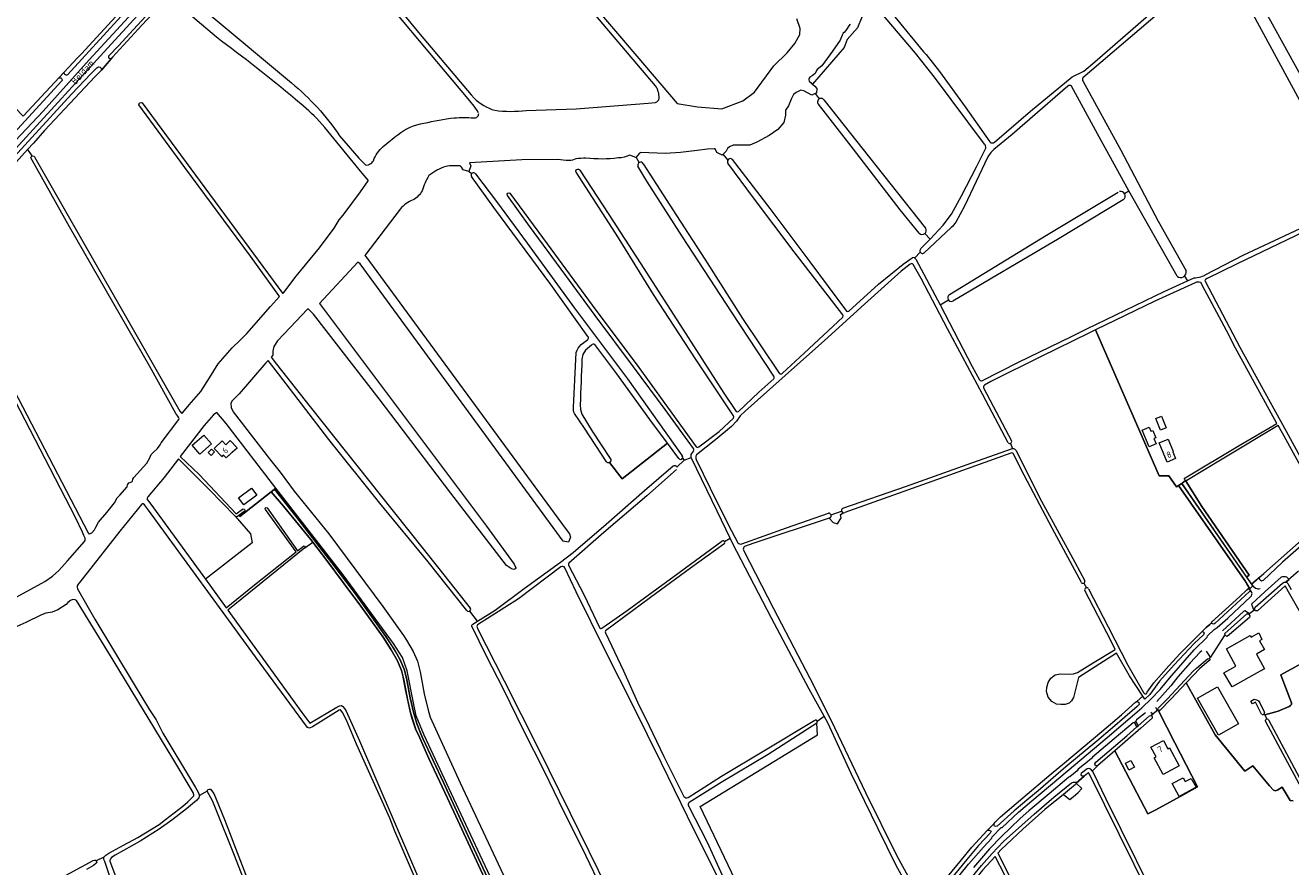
# Model space of a CAD drawing. Header units: metres. Extents: x 209813 to 223847, y 571801 to 587119.
# Tile 81 of 256: x 213903 to 214723, y 575029 to 575575. Entities that reach past the tile are written whole.
import ezdxf
from ezdxf.enums import TextEntityAlignment as Align

# ---------------------------------------------------------------- set-up
doc = ezdxf.new("R2010")
doc.units = ezdxf.units.M
for name, color, linetype, lineweight in [('B-RO-GR-BEPLANTING_CULTUUR_BOSPLANTSOEN-GV', 8, 'Continuous', 0), ('B-RO-GR-GRAS-GV', 8, 'Continuous', 0), ('B-RO-OG-BEBOUWING-GV', 8, 'Continuous', 0), ('B-RO-OG-BEBOUWING-T18', 8, 'Continuous', 0), ('B-RO-OG-TERREIN_CULTUURSCHEIDING-GV', 8, 'Continuous', 0), ('B-RO-OG-TERREIN_ERF-GV', 8, 'Continuous', 0), ('B-RO-OG-TOPOGRAFIE-T18', 8, 'Continuous', 0), ('B-RO-OG-WEG-GV', 8, 'Continuous', 0), ('B-RO-VH-VERHARDING_HALFVERHARDING-GV', 8, 'Continuous', 0), ('B-RO-VH-VERHARDING_TEGEL-GV', 8, 'Continuous', 0)]:
    doc.layers.add(name, color=color, linetype=linetype, lineweight=lineweight)
doc.styles.add('NLCS-ISO-M200-T18', font='txt', dxfattribs={"height": 0.36})

msp = doc.modelspace()

# ---------------------------------------------------------------- linework, layer by layer
at = {"layer": 'B-RO-GR-BEPLANTING_CULTUUR_BOSPLANTSOEN-GV', "flags": 128}
for points in [[(214269.919, 575367.586), (214266.049, 575364.237), (214264.284, 575361.482), (214263.655, 575358.514)], [(214281.64, 575291.349), (214289.873, 575280.769), (214319.17, 575303.835), (214307.722, 575319.296), (214286.295, 575348.88), (214271.954, 575367.927)], [(214262.508, 575328.862), (214262.764, 575325.687), (214263.531, 575322.755), (214270.292, 575311.781), (214282.057, 575293.988)]]:
    msp.add_lwpolyline(points, dxfattribs=at)
at = {"layer": 'B-RO-GR-BEPLANTING_CULTUUR_BOSPLANTSOEN-GV'}
for points in [[(214271.954, 575367.927, 0.3477844), (214269.919, 575367.586)], [(214263.655, 575358.514, -0.0028623), (214262.508, 575328.862)], [(214282.057, 575293.988, -0.5029189), (214281.64, 575291.349)]]:
    msp.add_lwpolyline(points, format="xyb", dxfattribs=at)
at = {"layer": 'B-RO-GR-GRAS-GV', "flags": 128}
for points in [[(214311.423, 575535.905), (214243.468, 575616.174), (214217.981, 575645.998), (214216.062, 575647.475), (214214.382, 575647.793), (214212.305, 575647.551), (214207.493, 575645.035), (214185.769, 575632.78), (214171.673, 575624.287), (214147.846, 575606.927), (214144.93, 575604.5)], [(214196.522, 575518.282), (214195.8, 575519.752), (214193.89, 575522.712), (214191.077, 575526.151), (214131.303, 575597.422), (214129.128, 575600.144), (214127.053, 575602.381), (214125.707, 575603.401), (214123.375, 575604.708), (214119.475, 575606.334), (214041.061, 575638.093), (214037.2, 575639.12), (214036.42, 575639.09), (214035.68, 575638.65), (214033.18, 575635.94), (214014.9, 575616.18), (214002.76, 575602.48), (213999.221, 575598.601), (214021.881, 575582.29), (214075.235, 575537.789)], [(214224.324, 575642.967), (214288.006, 575568.315), (214325.522, 575524.383), (214338.643, 575522.17), (214354.518, 575520.9), (214367.958, 575525.98), (214375.579, 575531.695), (214388.067, 575548.734), (214396.745, 575557.307), (214401.803, 575563.375), (214404.98, 575569.048), (214405.272, 575573.104), (214403.132, 575579.257)], [(213768.676, 575621.675), (213730.253, 575547.723), (213729.844, 575546.481), (213729.683, 575545.838), (213733.898, 575532.726), (213733.995, 575532.548), (213734.557, 575532.369), (213746.726, 575536.611), (213748.524, 575536.656), (213750.704, 575535.919), (213751.732, 575535.48), (213798.892, 575507.13), (213841.901, 575553.165), (213871.534, 575524.696), (213874.392, 575524.273), (213876.932, 575522.685), (213885.12, 575532.703), (213901.21, 575516.196), (213936.463, 575553.905), (213938.998, 575556.589), (213971.027, 575591.711)], [(214682.031, 575622.843), (214686.769, 575618.512), (214690.309, 575613.611), (214710.349, 575577.942), (214725.307, 575551.003), (214741.592, 575521.307), (214757.766, 575491.929), (214770.495, 575468.241), (214786.707, 575438.824)], [(214531.336, 575499.354), (214554.6, 575519.355), (214581.612, 575541.562), (214589.241, 575545.405), (214596.411, 575551.323), (214634.542, 575584.574), (214657.317, 575605.082), (214666.801, 575612.737)], [(214667.427, 575412.774), (214668.022, 575413.136), (214692.718, 575425.889), (214733.337, 575445.064), (214756.716, 575456.214), (214758.038, 575456.592), (214765.157, 575459.96), (214730.877, 575523.578), (214696.371, 575587.402), (214682.167, 575610.371), (214673.065, 575613.737)], [(214144.93, 575604.5), (214136.376, 575596.479), (214158.834, 575569.069), (214191.898, 575530.011), (214193.722, 575527.741)], [(214669.096, 575609.841), (214644.235, 575588.305), (214588.656, 575540.998)], [(214026.722, 575567.293), (213995.844, 575593.487), (213992.319, 575590.172), (213978.239, 575575.196), (213959.285, 575554.345), (213952.048, 575546.072), (213947.891, 575541.954), (213915.156, 575506.76), (213907.94, 575498.714), (213904.028, 575494.416), (213906.745, 575490.384), (213908.383, 575490.241), (213908.868, 575489.346), (214002.762, 575324.606), (214004.25, 575323.113), (214004.717, 575323.756)], [(214524.884, 575498.048), (214492.345, 575541.371), (214480.143, 575557.04), (214456.82, 575584.511), (214453.576, 575588.598), (214452.691, 575589.507), (214452.245, 575589.284), (214445.312, 575580.432), (214442.433, 575573.499), (214435.714, 575565.82), (214433.794, 575560.701), (214413.219, 575536.888), (214414.853, 575535.631), (214416.104, 575533.994), (214415.868, 575531.152), (214415.013, 575530.753), (214417.658, 575527.418)], [(214457.742, 575591.49), (214485.32, 575557.964), (214487.016, 575556.081), (214495.621, 575545.194), (214512.252, 575522.102), (214528.344, 575499.413)], [(214437.712, 575575.78), (214436.832, 575574.861), (214435.232, 575572.278), (214433.968, 575570.542), (214433.24, 575569.914), (214432.852, 575569.517), (214432.578, 575568.598), (214431.174, 575565.397), (214426.217, 575558.333), (214419.208, 575548.724), (214416.367, 575546.334), (214415.926, 575545.735), (214414.97, 575543.895), (214412.983, 575542.343), (214411.484, 575541.338), (214410.986, 575540.731), (214410.94, 575540.425), (214410.94, 575539.716), (214411.164, 575538.815), (214412.342, 575537.761), (214412.92, 575537.118), (214413.219, 575536.888)], [(214588.755, 575538.715), (214613.327, 575494.055), (214637.586, 575447.904), (214655.63, 575415.699)], [(214415.013, 575530.753), (214412.925, 575529.778), (214407.533, 575532.652), (214405.624, 575533.101), (214402.633, 575531.531), (214400.912, 575530.088), (214399.409, 575527.237), (214397.787, 575522.886), (214395.705, 575520.036), (214395.735, 575516.722), (214394.581, 575511.95), (214390.735, 575507.585), (214385.08, 575503.591), (214377.181, 575499.26), (214372.627, 575497.338), (214364.764, 575497.391), (214361.795, 575497.391), (214359.401, 575496.307), (214358.14, 575495.045), (214357.162, 575493.395), (214355.346, 575491.464)], [(214578.791, 575535.702), (214542.76, 575504.192), (214530.957, 575494.516), (214528.994, 575492.559), (214527.017, 575489.818), (214511.929, 575457.829), (214506.167, 575447.394)], [(214615.629, 575466.007), (214618.381, 575467.663), (214600.755, 575499.858), (214581.282, 575535.583)], [(214004.717, 575323.756), (214008.954, 575328.751), (214016.417, 575337.463), (214022.085, 575346.327), (214027.83, 575355.423), (214036.791, 575365.884), (214042.002, 575370.837), (214046.248, 575375.149), (214061.76, 575392.696), (214067.479, 575399.142), (214067.093, 575399.72), (214048.712, 575425.204), (214006.027, 575482.913), (213976.308, 575523.568), (213976.737, 575524.767), (213977.672, 575525.055), (213978.381, 575524.731), (214069.379, 575401.202), (214069.839, 575401.309), (214070.299, 575401.643), (214078.34, 575412.367), (214093.403, 575430.642), (214102.922, 575443.38), (214106.207, 575448.748), (214108.838, 575451.981), (214120.081, 575467.053), (214124.999, 575474.188), (214124.999, 575474.668), (214121.172, 575479.138), (214096.867, 575508.742), (214091.791, 575514.712)], [(214227.617, 575519.793), (214259.996, 575520.899), (214306.659, 575524.538), (214311.305, 575525.037)], [(214482.51, 575440.158), (214470.048, 575455.294), (214439.817, 575494.791), (214417.08, 575523.881)], [(214420.628, 575526.805), (214450.186, 575489.316), (214486.563, 575443.357)], [(214106.508, 575503.437), (214118.878, 575488.972), (214122.597, 575485.117)], [(213904.028, 575494.416), (213891.003, 575480.108)], [(213892.342, 575343.837), (213943.451, 575245.65), (213944.011, 575244.946), (213944.27, 575244.983), (213944.941, 575245.232), (213945.764, 575245.789), (213947.53, 575247.674), (213948.296, 575249.391), (213950.17, 575252.681), (213955.489, 575258.856), (213960.545, 575265.202), (213962.111, 575268.335), (213963.906, 575270.07), (213968.655, 575275.671), (213968.856, 575276.786), (213969.855, 575278.191), (213971.132, 575278.602), (213971.742, 575278.907), (213972.06, 575279.285), (213972.366, 575280.579), (213972.923, 575281.717), (213981.398, 575290.97), (213983.502, 575294.503), (213984.354, 575296.459), (213985.597, 575297.91), (213988.284, 575300.442), (213990.055, 575302.8), (213990.836, 575304.176), (214002.241, 575319.341), (214002.396, 575319.838), (214002.227, 575320.367), (214001.623, 575321.363), (214000.236, 575323.22), (213983.407, 575353.661), (213931.386, 575444.352), (213907.019, 575487.476), (213906.141, 575489.003), (213906.745, 575490.384)], [(214300.853, 575486.039), (214298.835, 575489.482), (214298.714, 575489.331), (214294.735, 575490.923)], [(214358.285, 575487.719), (214355.346, 575491.464), (214354.66, 575490.735), (214351.253, 575492.552), (214350.435, 575494.461), (214350.147, 575494.893), (214349.544, 575495.01), (214345.222, 575494.793), (214338.427, 575493.822), (214327.645, 575492.611), (214317.745, 575491.943), (214301.855, 575492.605), (214301.002, 575492.192), (214298.835, 575489.482)], [(214489.487, 575436.41), (214498.076, 575445.414), (214503.488, 575452.506), (214509.99, 575464.423), (214519.619, 575483.192), (214525.617, 575495.397)], [(214192.119, 575478.622), (214190.406, 575480.14), (214186.747, 575481.284), (214185.497, 575482.99), (214184.677, 575483.83)], [(214247.925, 575488.072), (214224.71, 575487.864), (214190.841, 575485.918), (214191.724, 575483.831), (214190.406, 575480.14)], [(214262.386, 575481.156), (214281.216, 575452.316), (214301.373, 575420.947), (214327.301, 575380.973), (214355.791, 575336.335), (214363.809, 575324.544)], [(214388.114, 575347.488), (214360.744, 575389.11), (214328.847, 575437.743), (214305.839, 575473.929), (214300.04, 575483.713)], [(214303.507, 575485.265), (214325.113, 575451.674)], [(214432.876, 575387.3), (214401.365, 575428.134), (214374.997, 575463.159), (214358.398, 575485.622)], [(214361.241, 575487.923), (214385.516, 575456.278), (214411.597, 575421.603), (214435.325, 575389.624)], [(214267.617, 575373.147), (214243.482, 575406.905), (214206.534, 575456.764), (214192.025, 575476.956)], [(214194.66, 575478.743), (214208.198, 575460.663), (214228.091, 575433.709), (214258.974, 575391.513), (214293.334, 575345.699), (214328.756, 575295.617)], [(214361.921, 575321.677), (214337.275, 575358.639), (214310.054, 575400.356), (214287.302, 575437.077), (214259.951, 575479.681)], [(214336.044, 575300.39), (214317.736, 575325.783), (214297.213, 575353.428), (214272.332, 575386.705), (214253.249, 575412.702), (214229.769, 575444.774), (214215.331, 575464.741)], [(214216.977, 575466.083), (214241.033, 575433.313), (214270.4, 575393.42), (214300.689, 575352.968), (214337.882, 575301.484)], [(214502.066, 575400.304), (214564.95, 575438.933), (214611.609, 575466.903)], [(214649.721, 575412.322), (214618.381, 575467.663)], [(214614.838, 575461.907), (214573.168, 575436.833), (214504.2, 575395.995)], [(214145.879, 575455.796), (214122.796, 575425.747), (214123.559, 575424.983), (214252.743, 575248.831), (214255.57, 575245.073), (214256.303, 575242.964), (214254.904, 575239.699), (214251.416, 575240.397), (214119.919, 575420.232), (214118.406, 575421.486), (214093.419, 575394.556), (214201.852, 575250.121), (214219.807, 575225.366), (214220.725, 575223.066), (214220.362, 575222.299), (214219.434, 575221.976), (214217.962, 575222.42), (214214.695, 575224.539), (214178.608, 575271.423), (214143.728, 575317.324), (214132.137, 575332.778), (214089.651, 575387.624), (214086.203, 575391.176), (214085.664, 575390.808), (214074.354, 575378.941), (214066.211, 575370.247), (214063.909, 575366.683), (214063.304, 575364.664), (214063.12, 575363.653), (214063.12, 575361.1), (214062.168, 575359.725), (214065.562, 575355.089), (214087.297, 575327.561), (214141.141, 575259.805), (214170.848, 575222.565), (214191.291, 575196.827)], [(214325.113, 575451.674), (214343.343, 575423.322), (214367.926, 575384.798), (214391.635, 575349.334)], [(214759.022, 575454.139), (214688.252, 575420.033), (214669.345, 575410.736), (214668.155, 575410.045), (214667.906, 575409.77), (214667.825, 575409.485), (214667.918, 575409.097), (214670.289, 575404.494), (214690.524, 575366.207), (214720.436, 575311.766), (214747.461, 575262.203)], [(214503.105, 575443.82), (214485.756, 575427.481)], [(214486.106, 575439.966), (214489.487, 575436.41)], [(214483.527, 575430.161), (214489.487, 575436.41)], [(214436.826, 575389.595), (214456.038, 575407.091), (214472.1, 575420.181), (214477.923, 575424.29)], [(214483.184, 575427.817), (214479.553, 575424.127)], [(214480.334, 575423.275), (214496.013, 575393.775), (214501.407, 575396.939)], [(214476.707, 575420.104), (214470.777, 575415.556), (214446.945, 575394.222), (214421.057, 575370.621), (214395.576, 575347.798), (214369.551, 575324.74), (214366.399, 575321.708), (214363.975, 575318.221), (214360.666, 575314.652), (214350.588, 575306.355), (214338.069, 575296.24)], [(214540.237, 575304.19), (214523.521, 575335.738), (214500.83, 575378.103), (214483.791, 575410.737), (214478.618, 575419.92)], [(214523.453, 575344.563), (214546.855, 575356.43), (214581.249, 575373.091), (214591.199, 575378.174), (214641.442, 575402.423), (214656.466, 575409.205)], [(214654.483, 575412.306), (214656.466, 575409.205), (214660.768, 575411.147)], [(214496.013, 575393.775), (214516.757, 575353.677), (214521.497, 575344.944)], [(214393.844, 575349.341), (214407.793, 575362.275), (214432.844, 575385.745)], [(214630.185, 575141.351), (214630.361, 575142.262), (214634.65, 575148.345), (214644.398, 575159.302), (214651.856, 575167.337), (214661.663, 575177.343), (214665.556, 575181.263), (214666.025, 575181.589), (214668.588, 575184.193), (214671.03, 575186.178), (214671.942, 575187.071), (214672.382, 575187.889), (214681.161, 575196.053), (214690.383, 575204.392), (214695.003, 575208.766), (214696.61, 575209.885), (214693.653, 575214.76), (214650.678, 575276.39), (214649.424, 575275.65), (214644.505, 575282.776), (214638.021, 575282.704), (214596.919, 575377.541), (214592.408, 575375.374), (214561.601, 575360.182), (214528.835, 575343.931), (214524.862, 575341.554)], [(214263.266, 575367.842), (214267.515, 575371.12)], [(213897.227, 575204.174), (213915.217, 575214.159), (213920.293, 575217.577), (213924.37, 575221.337), (213930.063, 575227.647), (213941.088, 575240.057), (213941.421, 575240.646), (213941.483, 575241.259), (213941.38, 575242.301), (213940.509, 575244.009), (213939.726, 575246.093), (213935.203, 575255.685), (213879.436, 575363.176)], [(214188.986, 575195.27), (214163.908, 575226.861), (214132.518, 575265.064), (214099.407, 575306.399), (214066.835, 575348.804), (214060.233, 575357.571), (214058.603, 575356.13), (214041.375, 575335.932), (214036.642, 575331.096), (214036.011, 575329.685), (214036.187, 575326.969), (214037.559, 575324.254), (214061.065, 575293.73), (214067.996, 575285.188), (214077.046, 575272.746), (214099.436, 575245.162), (214134.595, 575197.974), (214147.994, 575179.072), (214149.99, 575176.114), (214154.186, 575168.667), (214157.089, 575162.35), (214158.806, 575155.597), (214161.317, 575141.177), (214163.863, 575130.578), (214165.25, 575126.144), (214184.784, 575083.57), (214216.104, 575016.569)], [(214258.228, 575327.233), (214259.996, 575362.707)], [(214365.33, 575324.514), (214378.437, 575337.073), (214388.077, 575345.574)], [(214524.476, 575339.401), (214542.42, 575305.375)], [(214279.542, 575291.818), (214265.32, 575313.653), (214258.91, 575323.162)], [(214339.6, 575301.499), (214352.705, 575311.456), (214362.007, 575320.21)], [(214718.073, 575310.371), (214715.355, 575315.302), (214678.921, 575293.493), (214656.107, 575279.764)], [(214747.046, 575260.558), (214746.083, 575260.172), (214745.274, 575260.779), (214718.073, 575310.371)], [(214326.443, 575294.013), (214319.17, 575303.835), (214289.873, 575280.769), (214281.64, 575291.349)], [(214432.99, 575261.688), (214474.202, 575276.068), (214516.566, 575291.101), (214543.053, 575300.422)], [(214541.636, 575303.748), (214543.053, 575300.422)], [(214038.764, 575256.509), (214021.914, 575273.933), (214001.886, 575293.674), (213992.604, 575281.726), (213982.19, 575269.103), (213981.354, 575267.848), (213985.841, 575261.997), (214019.424, 575215.605)], [(214330.085, 575292.922), (214325.355, 575288.254)], [(214328.975, 575294.178), (214330.085, 575292.922), (214334.569, 575294.608)], [(214356.099, 575240.067), (214359.771, 575242.347), (214351.506, 575259.883), (214334.569, 575294.608)], [(214334.903, 575297.222), (214336.261, 575298.913)], [(214337.766, 575293.3), (214346.878, 575274.616), (214358.786, 575250.771), (214364.846, 575239.264)], [(214541.873, 575297.433), (214490.656, 575279.037), (214434.142, 575258.835)], [(214587.662, 575213.381), (214568.713, 575248.752), (214548.64, 575286.894), (214543.73, 575296.955)], [(214545.149, 575299.284), (214561.839, 575266.362), (214583.405, 575226.718), (214589.845, 575214.565)], [(214196.037, 575188.406), (214207.442, 575195.612), (214226.187, 575209.493), (214249.755, 575226.586), (214257.942, 575232.901), (214279.307, 575251.265), (214304.235, 575273.203), (214322.773, 575289.208)], [(214324.983, 575286.79), (214305.728, 575269.784), (214277.787, 575245.86), (214255.193, 575226.108)], [(214655.123, 575279.689), (214665.873, 575262.798), (214696.6, 575218.193), (214694.868, 575216.996), (214698.008, 575212.452), (214706.11, 575219.403), (214711.745, 575224.287), (214728.542, 575239.205), (214747.859, 575256.131), (214748.957, 575257.064), (214748.124, 575258.588)], [(214083.957, 575236.084), (214089.189, 575239.584), (214087.59, 575241.69), (214070.15, 575263.08), (214062.117, 575272.272), (214041.834, 575256.265), (214041.134, 575256.948), (214040.325, 575256.357)], [(214163.737, 575002.278), (214145.695, 575044.038), (214142.261, 575052.033), (214139.022, 575060.508), (214117.462, 575108.6), (214111.048, 575124.174), (214108.407, 575129.035), (214107.391, 575130.577), (214106.972, 575130.863), (214106.794, 575130.875), (214106.165, 575130.574), (214088.833, 575119.786), (214087.069, 575118.903), (214085.606, 575119.361), (214052.016, 575165.199), (213982.628, 575260.431), (213979.904, 575263.786), (213978.976, 575264.545), (213978.494, 575264.526), (213977.951, 575264.156), (213964.038, 575246.71), (213938.021, 575213.813), (213936.879, 575212.428), (213936.316, 575211.421), (213936.316, 575210.511), (213936.501, 575209.436), (213947.796, 575189.782), (213973.175, 575147.251), (213983.23, 575130.875), (213987.517, 575124.334), (213991.873, 575115.619), (214013.077, 575080.494), (214014.66, 575077.454), (214015.572, 575075.207)], [(214038.764, 575256.509), (214048.599, 575245.06), (214049.828, 575239.26), (214019.424, 575215.605), (214032.852, 575197.055), (214051.396, 575211.994), (214078.258, 575233.362), (214058.366, 575260.913)], [(214059.404, 575261.847), (214079.224, 575234.093), (214083.057, 575237.156)], [(214425.308, 575257.358), (214432.087, 575259.865)], [(214367.386, 575238.625), (214396.354, 575248.911), (214423.718, 575258.454)], [(214424.069, 575255.344), (214375.149, 575238.965), (214369.218, 575236.92)], [(214424.069, 575255.344), (214426.585, 575252.412), (214429.412, 575251.512), (214431.853, 575255.367), (214431.339, 575257.68), (214433.124, 575258.793)], [(214083.957, 575236.084), (214033.905, 575195.6), (214082.087, 575129.04), (214087.26, 575122.188), (214104.728, 575132.57), (214106.351, 575133.495), (214107.765, 575133.707), (214108.64, 575132.941)], [(214149.33, 575144.01), (214147.43, 575153.34), (214146.63, 575156.29), (214144.01, 575162.56), (214140.04, 575169.74), (214134.65, 575178.05), (214120.21, 575198.18), (214109.56, 575212.64), (214097.5, 575228.64), (214089.189, 575239.584)], [(214276.581, 575183.806), (214292.957, 575195.286), (214323.44, 575217.616), (214354.406, 575240.332)], [(214355.792, 575238.326), (214334.072, 575222.833), (214308.164, 575203.66), (214279.042, 575182.135)], [(214386.631, 575190.423), (214361.313, 575239.074), (214359.771, 575242.347)], [(214368.532, 575234.512), (214387.876, 575196.646), (214411.592, 575151.413), (214425.344, 575123.948), (214447.703, 575077.122), (214467.678, 575036.429), (214485.473, 575004.013)], [(214249.931, 575223.557), (214222.59, 575202.869), (214195.935, 575186.047)], [(214362.377, 574911.694), (214365.927, 574913.327), (214364.465, 574916.154), (214355.328, 574933.528), (214358.572, 574935.039), (214351.035, 574951.226), (214380.043, 574964.732), (214371.63, 574982.027), (214332.163, 575061.658), (214315.377, 575096.309), (214297.047, 575132.97), (214279.171, 575168.592), (214260.051, 575207.367), (214252.554, 575222.953)], [(214255.081, 575224.735), (214265.079, 575205.171), (214275.085, 575184.231)], [(214728.446, 575220.751), (214720.376, 575213.674), (214720.984, 575213.529), (214721.533, 575212.818), (214723.685, 575209.03)], [(214589.275, 575213.119), (214590.883, 575210.03)], [(213953.538, 575035.252), (213954.915, 575036.572), (213956.851, 575037.899), (213966.301, 575043.02), (213975.536, 575048.076), (213989.381, 575056.531), (213993.542, 575059.588), (214004.731, 575068.303), (214008.09, 575071.069), (214010.428, 575073.477), (214010.643, 575073.748), (214011.93, 575075.099), (214011.979, 575075.742), (214011.519, 575077.186), (213998.334, 575099.33), (213959.653, 575163.161), (213935.772, 575201.811), (213934.911, 575202.159), (213933.535, 575202.477), (213931.947, 575201.842), (213930.254, 575200.572), (213929.09, 575199.302), (213923.692, 575195.704), (213920.094, 575194.222), (213915.966, 575193.587), (213913.215, 575192.529), (213902.949, 575187.554), (213893.318, 575183.215)], [(214500.858, 575022.446), (214509.885, 575033.535), (214516.673, 575041.633), (214526.617, 575052.495), (214531.169, 575057.002), (214531.787, 575058.046), (214535.125, 575061.438), (214549.719, 575073.691), (214568.019, 575089.278), (214576.651, 575096.461), (214600.992, 575116.777), (214613.716, 575127.581), (214622.843, 575135.848), (214623.773, 575136.452), (214627.62, 575139.628), (214618.883, 575152.938), (214610.5, 575167.638), (214585.857, 575151.857), (214582.481, 575138.839), (214581.31, 575136.762), (214579.719, 575135.285), (214577.061, 575134.26), (214574.37, 575134.312), (214571.577, 575134.636), (214568.486, 575136.311), (214566.226, 575139.155), (214565.11, 575142.676), (214565.216, 575145.366), (214566.086, 575148.58), (214567.865, 575151.453), (214570.762, 575153.658), (214573.841, 575154.19), (214580.246, 575154.066), (214582.616, 575154.128), (214585.056, 575154.995), (214596.011, 575161.782), (214609.579, 575170.079), (214606.937, 575175.461), (214589.806, 575208.208)], [(214592.357, 575209.289), (214605.071, 575184.705), (214617.833, 575159.85), (214627.986, 575142.046)], [(214192.935, 575186.446), (214196.037, 575188.406), (214190.918, 575194.863)], [(214416.345, 575123.595), (214420.897, 575126.658), (214411.016, 575144.244), (214386.631, 575190.423)], [(214279.07, 575009.66), (214263.548, 575041.62), (214252.052, 575064.889), (214239.344, 575090.883), (214225.812, 575117.591), (214212.791, 575144.178), (214201.879, 575165.75), (214192.299, 575185.068)], [(214195.808, 575184.116), (214213.161, 575149.605), (214235.314, 575105.942), (214255.953, 575063.773), (214292.551, 574989.305), (214312.447, 574949.684), (214335.638, 574902.398), (214356.895, 574859.425), (214365.349, 574842.978), (214369.598, 574846.96), (214378.796, 574857.356), (214351.095, 574906.036), (214362.377, 574911.694)], [(214278.871, 575180.765), (214290.693, 575156.214), (214299.642, 575135.928), (214307.218, 575120.38), (214316.887, 575100.674), (214329.842, 575074.649)], [(214750.419, 575159.214), (214750.156, 575159.083), (214749.917, 575159.03), (214749.679, 575159.083), (214749.481, 575159.228), (214748.622, 575160.677), (214745.301, 575166.512), (214744.193, 575168.459), (214717.02, 575153.486), (214717.307, 575152.885), (214723.921, 575135.29), (214723.921, 575134.364), (214723.392, 575133.57), (214722.466, 575132.909), (214715.353, 575130.047), (214713.723, 575129.476), (214706.653, 575127.697), (214708.007, 575124.964)], [(214725.05, 575071.774), (214723.198, 575072.039), (214723.002, 575072.083), (214718.012, 575080.763), (214715.062, 575078.984), (214713.607, 575078.389), (214712.284, 575078.72), (214709.638, 575081.63), (214698.83, 575094.538), (214693.714, 575091.073), (214674.521, 575114.532), (214655.689, 575148.343), (214646.172, 575138.288), (214637.853, 575129.849), (214648.31, 575109.52), (214663.09, 575080.98), (214654.19, 575075.84), (214635.92, 575065.99), (214630.687, 575063.364), (214609.43, 575104.219), (214598.406, 575094.698), (214594.641, 575090.989), (214595.276, 575090.269), (214603.587, 575073.012), (214681.758, 574914.82)], [(214108.64, 575132.941), (214109.649, 575131.685), (214110.645, 575129.994), (214119.308, 575110.674), (214215.371, 574887.211), (214217.743, 574881.96), (214237.335, 574891.285), (214256.613, 574900.093), (214258.535, 574901.016), (214254.76, 574909.23), (214245.26, 574929.11), (214233.9, 574952.54), (214222.4, 574975.96), (214207.51, 575006.71), (214191.24, 575041.77), (214176.39, 575073.59), (214164.45, 575099.33), (214157.35, 575115.06), (214155.99, 575117.96), (214153.62, 575125.01), (214152.41, 575128.85), (214149.33, 575144.01)], [(214332.562, 575074.042), (214354.17, 575087.875), (214381.606, 575104.167), (214414.853, 575124.068)], [(214414.181, 574920.642), (214399.629, 574945.513), (214387.964, 574968.42), (214340.408, 575068.037), (214416.472, 575114.696), (214416.161, 575122.103), (214384.41, 575101.777), (214353.931, 575083.762), (214333.171, 575070.744)], [(214414.181, 574920.642), (214480.195, 575002.531), (214480.607, 575006.097), (214467.604, 575029.839), (214455.891, 575053.582), (214438.427, 575089.611), (214423.258, 575122.454), (214420.897, 575126.658)], [(214709.057, 575124.343), (214725.592, 575093.287), (214739.818, 575066.89), (214762.931, 575024.07), (214785.339, 574982.785), (214799.421, 574956.538), (214798.39, 574955.764), (214799.673, 574953.49), (214802.433, 574954.576), (214811.759, 574960.397), (214828.626, 574971.311), (214845.056, 574983.1), (214843.699, 574985.26)], [(214679.836, 574913.219), (214592.998, 575089.119), (214592.35, 575089.911), (214592.014, 575089.994), (214591.651, 575089.631), (214589.452, 575087.889), (214584.308, 575083.161)], [(214020.577, 575077.967), (214021.011, 575079.125), (214021.977, 575079.377), (214022.818, 575079.377), (214024.86, 575076.522), (214026.512, 575072.798), (214031.867, 575059.655), (214065.19, 574972.953), (214100.293, 574884.367), (214106.506, 574868.552)], [(214104.247, 574867.415), (214072.69, 574947.882), (214038.234, 575036.371), (214025.926, 575067.105), (214024.216, 575071.461), (214020.577, 575077.967), (214015.572, 575075.207), (214015.084, 575073.662), (214013.712, 575072.082), (214007.237, 575066.694), (213997.707, 575059.231), (213989.515, 575053.454), (213977.162, 575045.703), (213960.811, 575036.614), (213958.563, 575035.115), (213957.795, 575034.193), (213957.385, 575033.255), (213957.359, 575032.589), (214019.051, 574869.056), (214033.405, 574831.631), (214033.568, 574831.279)], [(214576.085, 575075.918), (214564.046, 575066.12), (214549.775, 575053.421), (214539.037, 575043.364), (214535.609, 575040.151), (214533.574, 575037.771), (214544.941, 575015.048)], [(214332.768, 575068.525), (214344.902, 575044.901), (214354.741, 575023.569), (214355.355, 575022.567), (214356.41, 575021.873), (214358.652, 575021.117), (214360.418, 575020.291), (214361.268, 575019.206), (214361.744, 575017.217), (214361.453, 575012.432), (214361.679, 575009.815), (214362.588, 575007.699), (214375.583, 574983.731), (214384.696, 574965.778), (214410.631, 574913.015), (214414.579, 574904.732), (214417.38, 574908.671)], [(213916.35, 575016.532), (213946.618, 575033.042), (213947.465, 575033.359), (213948.206, 575033.306), (213948.523, 575033.148), (213948.671, 575032.755)], [(213953.538, 575035.252), (213948.671, 575032.755), (213949.046, 575031.816), (213948.384, 575031.037), (213946.828, 575029.902), (213942.268, 575027.32)], [(214031.209, 574830.601), (214030.468, 574832.401), (214024.89, 574847.346), (214010.698, 574883.139), (214000.399, 574911.465), (213978.182, 574968.229), (213958.403, 575020.049), (213954.161, 575032.407), (213953.498, 575033.71), (213953.538, 575035.252)], [(214568.81, 574957.726), (214555.523, 574986.037), (214538.105, 575023.473), (214531.644, 575035.691), (214523.496, 575026.706), (214517.574, 575019.231), (214535.974, 574979.357), (214537.032, 574979.82), (214538.93, 574976.446), (214541.74, 574977.661), (214543.306, 574974.444), (214543.962, 574974.444), (214545.74, 574970.634)]]:
    msp.add_lwpolyline(points, dxfattribs=at)
at = {"layer": 'B-RO-GR-GRAS-GV'}
for points in [[(214077.666, 575527.137, 0.0147108), (214026.722, 575567.293)], [(214588.656, 575540.998, 0.3088892), (214588.755, 575538.715)], [(214075.235, 575537.789, -0.0701141), (214106.508, 575503.437)], [(214313.766, 575527.784, 0.155381), (214311.423, 575535.905)], [(214581.282, 575535.583, 0.3400729), (214578.791, 575535.702)], [(214091.791, 575514.712, 0.0198779), (214077.666, 575527.137)], [(214193.722, 575527.741, 0.1163346), (214207.103, 575519.925)], [(214311.305, 575525.037, 0.344528), (214313.766, 575527.784)], [(214161.237, 575511.572, -0.0223961), (214180.791, 575515.091)], [(214180.791, 575515.091, -0.025274), (214193.491, 575515.042)], [(214193.491, 575515.042, 0.4739553), (214196.753, 575517.803)], [(214207.103, 575519.925, 0.0584005), (214227.617, 575519.793)], [(214144.275, 575504.016, -0.1421462), (214161.237, 575511.572)], [(214134.842, 575496.478, -0.0140199), (214144.275, 575504.016)], [(214525.617, 575495.397, 0.1934301), (214524.884, 575498.048)], [(214528.344, 575499.413, 0.4284937), (214531.327, 575499.347)], [(214128.377, 575487.244, -0.1186962), (214134.842, 575496.478)], [(214266.258, 575488.865, 0.0351425), (214259.703, 575488.417)], [(214287.278, 575489.048, -0.0598933), (214266.258, 575488.865)], [(214294.735, 575490.923, -0.1272117), (214287.278, 575489.048)], [(214122.597, 575485.117, 0.3931779), (214126.001, 575484.907)], [(214125.996, 575484.905, 0.1555037), (214128.377, 575487.244)], [(214175.413, 575483.504, 0.0979637), (214164.412, 575477.544)], [(214184.677, 575483.83, 0.0662947), (214175.413, 575483.504)], [(214255.307, 575487.377, -0.0491714), (214247.925, 575488.072)], [(214259.703, 575488.417, -0.1300509), (214255.307, 575487.377)], [(214259.951, 575479.681, -0.9643351), (214262.386, 575481.156)], [(214164.412, 575477.544, 0.0548471), (214159.952, 575467.765)], [(214159.952, 575467.765, -0.1441812), (214154.292, 575461.808)], [(214215.331, 575464.741, -0.8736453), (214216.977, 575466.083)], [(214154.292, 575461.808, 0.1497341), (214145.879, 575455.796)], [(214506.167, 575447.394, -0.0949528), (214503.105, 575443.82)], [(214478.618, 575419.92, 0.4269235), (214476.707, 575420.104)], [(214660.768, 575411.147, -0.0733584), (214662.841, 575411.341)], [(214662.841, 575411.341, 0.083262), (214667.427, 575412.774)], [(214432.844, 575385.745, 0.379381), (214432.876, 575387.3)], [(214435.325, 575389.624, 0.3923753), (214436.826, 575389.595)], [(214259.996, 575362.707, -0.1500345), (214263.266, 575367.842)], [(214267.515, 575371.12, 0.3513881), (214267.617, 575373.147)], [(214391.635, 575349.334, 0.4269695), (214393.798, 575349.292)], [(214388.077, 575345.574, 0.3233677), (214388.114, 575347.488)], [(214521.497, 575344.944, 0.3553769), (214523.453, 575344.563)], [(214524.862, 575341.554, 0.3772629), (214524.476, 575339.401)], [(214258.91, 575323.162, -0.1585545), (214258.228, 575327.233)], [(214362.007, 575320.21, 0.2833609), (214361.921, 575321.677)], [(214363.809, 575324.544, 0.3958626), (214365.33, 575324.514)], [(214336.333, 575299.131, 0.2363917), (214336.044, 575300.39)], [(214337.882, 575301.484, 0.3666637), (214339.554, 575301.458)], [(214543.053, 575300.422, -0.3354321), (214545.149, 575299.284)], [(214334.569, 575294.608, -0.1887368), (214334.903, 575297.222)], [(214338.069, 575296.24, 0.3004444), (214337.766, 575293.3)], [(214543.73, 575296.955, 0.3330452), (214541.873, 575297.433)], [(214281.64, 575291.349, -0.3660484), (214279.542, 575291.818)], [(214322.773, 575289.208, -0.5392561), (214325.355, 575288.254)], [(214656.107, 575279.764, -0.2512631), (214655.123, 575279.689)], [(214058.366, 575260.913, -0.9673251), (214059.404, 575261.847)], [(214040.325, 575256.357, -0.2855648), (214038.764, 575256.509)], [(214083.057, 575237.156, -0.9685339), (214083.957, 575236.084)], [(214364.846, 575239.264, 0.3500326), (214367.386, 575238.625)], [(214369.218, 575236.92, 0.3979589), (214368.532, 575234.512)], [(214252.554, 575222.953, 0.5094538), (214249.931, 575223.557)], [(214255.193, 575226.108, 0.2227543), (214255.081, 575224.735)], [(214192.299, 575185.068, -0.3803037), (214192.935, 575186.446)], [(214195.935, 575186.047, 0.2914233), (214195.808, 575184.116)], [(214275.085, 575184.231, 0.4666123), (214276.581, 575183.806)], [(214279.042, 575182.135, 0.2966529), (214278.871, 575180.765)], [(214627.986, 575142.046, 0.3762924), (214630.185, 575141.351)], [(214708.007, 575124.964, -0.3226509), (214709.057, 575124.343)], [(214329.842, 575074.649, 0.4025452), (214332.562, 575074.042)], [(214333.171, 575070.744, 0.3164402), (214332.768, 575068.525)]]:
    msp.add_lwpolyline(points, format="xyb", dxfattribs=at)
at = {"layer": 'B-RO-GR-GRAS-GV', "flags": 128}
msp.add_lwpolyline([(214583.855, 575075.705), (214585.654, 575077.292), (214588.035, 575079.779), (214584.308, 575083.161), (214583.855, 575082.425), (214576.085, 575075.918), (214580.256, 575072.689)], close=True, dxfattribs=at)
at = {"layer": 'B-RO-GR-GRAS-GV'}
for centre, radius, start, end in [((214418.793, 575525.417), 2.301, 37.10634, 223.45354), ((214301.814, 575484.397), 1.903, 27.148679, 200.535228), ((214359.837, 575486.752), 1.829, 39.834288, 217.723962), ((214193.436, 575477.713), 1.6, 40.085762, 206.264806), ((214613.15, 575464.359), 2.977, 304.549432, 104.095814), ((214484.407, 575441.922), 2.591, 222.918266, 35.340879), ((214478.557, 575422.43), 1.967, 25.426332, 108.861981), ((214484.621, 575428.804), 1.743, 128.873143, 309.397209), ((214652.111, 575414.998), 3.588, 228.226415, 12.422567), ((214503.421, 575398.292), 2.426, 123.953432, 286.478898), ((214541.244, 575304.942), 1.256, 216.744579, 18.152145), ((214327.669, 575294.716), 1.413, 209.825052, 41.070457), ((214433.572, 575260.264), 1.538, 112.248023, 292.208476), ((214423.768, 575256.917), 1.602, 280.838467, 92.636658), ((214355.118, 575239.342), 1.219, 303.542534, 127.014126), ((214588.625, 575214.212), 1.272, 220.803955, 18.152145), ((214591.119, 575208.663), 1.387, 26.823569, 200.535228), ((214190.154, 575196.025), 1.391, 212.88026, 35.340879), ((214415.323, 575122.964), 1.201, 314.221262, 104.095814)]:
    msp.add_arc(centre, radius, start, end, dxfattribs=at)
at = {"layer": 'B-RO-OG-BEBOUWING-GV', "flags": 128}
msp.add_lwpolyline([(214037.052, 575298.222), (214039.986, 575300.976), (214035.6, 575305.649), (214032.666, 575302.895), (214030.346, 575305.366), (214025.18, 575300.516), (214030.181, 575295.188), (214031.19, 575296.135), (214032.895, 575294.32)], close=True, dxfattribs=at)
at = {"layer": 'B-RO-OG-TERREIN_CULTUURSCHEIDING-GV', "flags": 128}
msp.add_lwpolyline([(214655.123, 575279.689), (214652.907, 575277.706), (214694.868, 575216.996), (214696.6, 575218.193), (214665.873, 575262.798)], close=True, dxfattribs=at)
msp.add_lwpolyline([(214214.72, 574999.955), (214176.155, 575082.758), (214161.289, 575114.328), (214156.073, 575126.964), (214154.353, 575135.354), (214150.22, 575156.139), (214147.221, 575164.71), (214141.56, 575173.821), (214108.77, 575218.516), (214065.158, 575274.672), (214064.335, 575274.023), (214078.07, 575256.62), (214101.51, 575226.2), (214116.07, 575206.99), (214136.54, 575178.52), (214143.92, 575166.8), (214146.01, 575162.78), (214148.57, 575156.6), (214150.05, 575150.4), (214152.2, 575138.59), (214154.62, 575128.42), (214156.77, 575121.23), (214159.17, 575115.22), (214160.57, 575112.3), (214173.88, 575083.62), (214191.14, 575046.03), (214206.25, 575013.31)], dxfattribs=at)
at = {"layer": 'B-RO-OG-TERREIN_ERF-GV', "flags": 128}
for points in [[(214661.44, 575407.956), (214635.276, 575395.972), (214596.919, 575377.541), (214638.021, 575282.704), (214644.505, 575282.776), (214649.424, 575275.65), (214652.907, 575277.706), (214655.123, 575279.689)], [(214654.979, 575281.519), (214690.032, 575302.462), (214714.538, 575316.784), (214686.377, 575367.887), (214683.232, 575374.292), (214667.831, 575403.127), (214665.066, 575408.138)], [(214044.62, 575259.49), (214041.134, 575256.948), (214041.834, 575256.265), (214065.158, 575274.672), (214032.881, 575316.626), (214026.753, 575323.772), (214024.668, 575322.241), (214018.57, 575315.458), (214003.103, 575295.241)], [(214003.103, 575295.241), (214015.376, 575283.476), (214039.41, 575258.102), (214043.536, 575260.992)], [(214721.983, 575207.509), (214719.869, 575211.231), (214701.872, 575195.156), (214700.857, 575195.071), (214700.258, 575195.843), (214696.356, 575192.947), (214697, 575191.961), (214696.639, 575190.877), (214682.292, 575178.4), (214680.94, 575179.024), (214680.894, 575179.24), (214680.39, 575178.79), (214671.43, 575165.1), (214670.503, 575164.18), (214671.185, 575163.703), (214670.666, 575162.924), (214664.194, 575157.562), (214656.35, 575149.042), (214655.689, 575148.343), (214674.521, 575114.532), (214693.714, 575091.073), (214698.83, 575094.538), (214709.638, 575081.63), (214712.284, 575078.72), (214713.607, 575078.389), (214715.062, 575078.984), (214718.012, 575080.763), (214723.002, 575072.083), (214723.198, 575072.039), (214725.05, 575071.774)], [(214708.007, 575124.964), (214706.653, 575127.697), (214713.723, 575129.476), (214715.353, 575130.047), (214722.466, 575132.909), (214723.392, 575133.57), (214723.921, 575134.364), (214723.921, 575135.29), (214717.307, 575152.885), (214717.02, 575153.486), (214744.193, 575168.459), (214721.983, 575207.509)], [(214704.444, 575128.099), (214700.537, 575135.739), (214698.691, 575134.638), (214697.512, 575136.409), (214699.819, 575137.767), (214701.255, 575137.396)], [(214703.495, 575135.488), (214706.441, 575129.122)], [(214733.435, 575074.447), (214715.346, 575108.071), (214707.127, 575123.549)]]:
    msp.add_lwpolyline(points, dxfattribs=at)
at = {"layer": 'B-RO-OG-TERREIN_ERF-GV'}
for points in [[(214665.066, 575408.138, 0.2404336), (214661.44, 575407.956)], [(214655.123, 575279.689, -0.5968975), (214654.979, 575281.519)], [(214043.536, 575260.992, -1.0559738), (214044.62, 575259.49)], [(214701.255, 575137.396, -0.1884368), (214703.495, 575135.488)], [(214707.127, 575123.549, -0.4978996), (214708.007, 575124.964)]]:
    msp.add_lwpolyline(points, format="xyb", dxfattribs=at)
at = {"layer": 'B-RO-OG-TERREIN_ERF-GV', "flags": 128}
for points in [[(214639.002, 575312.378), (214635.916, 575319.83), (214639.618, 575321.363), (214642.704, 575313.911)], [(214023.477, 575303.376), (214015.76, 575296.766), (214010.761, 575302.603), (214018.478, 575309.213)], [(214627.092, 575312.423), (214631.634, 575314.312), (214632.743, 575311.646), (214634.101, 575312.211), (214636.069, 575307.478), (214634.731, 575306.921), (214636.146, 575303.519), (214631.584, 575301.622)], [(214025.373, 575298.212), (214023.262, 575296.008), (214021.276, 575297.91), (214023.387, 575300.114)], [(214032.666, 575302.895), (214035.6, 575305.649), (214039.986, 575300.976), (214032.895, 575294.32), (214031.19, 575296.135), (214030.181, 575295.188), (214025.18, 575300.516), (214030.346, 575305.366)], [(214638.165, 575304.052), (214643.954, 575306.468), (214647.31, 575298.428), (214646.911, 575298.261), (214648.735, 575293.891), (214643.344, 575291.641)], [(214040.99, 575268.525), (214049.363, 575274.702), (214052.722, 575270.149), (214044.349, 575263.972)], [(214703.143, 575175.544), (214706.362, 575169.949), (214701.186, 575167.015), (214706.382, 575157.514), (214703.576, 575155.893), (214685.562, 575145.818), (214680.131, 575154.945), (214687.937, 575159.299), (214681.737, 575170.415), (214697.156, 575179.016), (214697.721, 575178.003), (214702.681, 575180.77), (214704.814, 575176.506)], [(214662.929, 575138.524), (214675.901, 575145.873), (214689.563, 575121.756), (214676.591, 575114.407)], [(214637.421, 575130.913), (214632.972, 575127.072), (214633.585, 575126.459), (214633.585, 575125.485), (214626.242, 575118.855), (214609.43, 575104.219), (214630.687, 575063.364), (214635.92, 575065.99), (214654.19, 575075.84), (214663.09, 575080.98), (214648.31, 575109.52), (214637.853, 575129.849), (214638.628, 575130.588), (214638.015, 575130.365)], [(214634.942, 575099.639), (214636.091, 575100.259), (214632.699, 575106.552), (214640.938, 575110.992), (214643.831, 575105.625), (214644.733, 575106.111), (214651.042, 575094.405), (214640.752, 575088.858)], [(214622.062, 575093.641), (214618.532, 575091.773), (214616.197, 575096.187), (214619.727, 575098.055)], [(214646.555, 575083.05), (214653.639, 575086.826), (214655.004, 575084.266), (214658.987, 575086.389), (214662.084, 575080.579), (214651.017, 575074.68)]]:
    msp.add_lwpolyline(points, close=True, dxfattribs=at)
at = {"layer": 'B-RO-OG-TERREIN_ERF-GV'}
msp.add_arc((214705.287, 575128.913), 1.172, 223.978359, 12.422567, dxfattribs=at)
msp.add_arc((214705.287, 575128.913), 1.172, 223.978359, 12.422567, dxfattribs=at)
at = {"layer": 'B-RO-OG-WEG-GV', "flags": 128}
for points in [[(213926.195, 575538.781), (213888.355, 575497.47), (213888.474, 575497.33), (213892.576, 575496.524), (213914.13, 575519.33), (213944.12, 575552.71), (214000, 575613.6), (214009.84, 575624.35), (214020.21, 575636.29), (214020.367, 575636.48), (214020.97, 575637.81), (214021.28, 575638.92), (214021.46, 575640.07), (214021.52, 575641.43), (214021.4, 575642.86), (214020.99, 575643.93), (214020.519, 575644.82), (214016.84, 575642.426)], [(213992.6, 575600.56), (213958.28, 575562.79), (213896.22, 575494.99)], [(213982.268, 575599.787), (213964.832, 575580.962), (213930.067, 575543.008)], [(213952.048, 575546.072), (213958.528, 575553.556), (213957.401, 575553.395), (213956.748, 575554.287), (213956.878, 575555.376), (213963.236, 575562.042), (213970.256, 575569.656), (213983.435, 575583.843), (213989.925, 575590.991), (213990.659, 575591.679), (213991.19, 575592.006), (213991.857, 575591.709), (213992.327, 575591.268), (213992.404, 575590.768), (213992.319, 575590.172), (213995.844, 575593.487), (213994.91, 575594.279)], [(213881.815, 575474.978), (213906.801, 575502.335), (213932.644, 575530.466), (213945.258, 575543.783), (213948.979, 575547.432), (213949.581, 575547.944), (213950.154, 575548.231), (213951.219, 575547.92), (213951.557, 575547.462), (213951.88, 575547.086), (213952.048, 575546.072)], [(213928.025, 575544.886), (213924.201, 575540.795)], [(214802.124, 575304.762), (214775.163, 575291.872), (214777.602, 575280.982), (214777.887, 575279.001), (214776.453, 575277.472), (214769.051, 575270.942), (214767.924, 575271.069), (214767.216, 575271.617), (214767.216, 575273.698), (214762.282, 575269.157), (214762.777, 575268.748), (214763.921, 575269.106), (214764.745, 575267.951), (214764.541, 575266.624), (214738.784, 575244.776), (214718.231, 575226.783), (214705.63, 575214.883), (214704.407, 575214.399), (214703.537, 575215.04), (214703.088, 575216.228), (214703.721, 575217.192), (214698.008, 575212.452), (214698.848, 575211.237), (214700.715, 575209.82)], [(214698.152, 575207.098), (214696.61, 575209.885), (214695.626, 575209.175), (214696.192, 575209.312), (214696.725, 575209.037), (214697.03, 575208.732), (214697.091, 575208.213), (214696.763, 575207.66), (214674.247, 575186.985), (214673.628, 575186.474), (214672.441, 575186.599), (214672.382, 575187.889), (214671.942, 575187.071), (214671.03, 575186.178), (214668.588, 575184.193), (214666.025, 575181.589), (214666.769, 575181.46), (214667.27, 575180.734), (214666.872, 575179.63), (214660.922, 575173.962), (214647.925, 575160.085), (214638.334, 575149.522), (214632, 575140.795), (214628.872, 575137.722), (214627.62, 575139.628), (214623.773, 575136.452), (214624.901, 575135.637), (214625.157, 575134.313), (214623.915, 575132.968), (214607.816, 575119.144), (214597.691, 575110.415), (214577.496, 575093.837), (214559.645, 575078.22), (214553.496, 575073.203), (214544.114, 575065.339), (214533.076, 575055.267), (214532.084, 575055.088), (214531.26, 575055.358), (214531.024, 575056.124), (214531.169, 575057.002), (214526.617, 575052.495), (214527.325, 575052.807), (214527.958, 575052.807), (214529.107, 575052.16), (214528.567, 575050.882), (214521.002, 575042.901), (214513.305, 575033.797), (214495.496, 575011.811)], [(214717.284, 575216.976), (214706.785, 575207.678), (214698.044, 575199.48), (214699.614, 575195.378), (214700.258, 575195.843), (214700.035, 575196.131), (214700.462, 575197.414), (214718.14, 575213.033), (214719.24, 575213.686), (214720.135, 575213.732), (214720.376, 575213.674), (214722.392, 575215.439), (214720.969, 575216.871)], [(214497.406, 575009.535), (214514.523, 575030.632), (214524.205, 575041.816), (214529.487, 575047.621), (214529.769, 575048.499), (214535.72, 575054.407), (214536.269, 575054.443), (214546.929, 575064.365), (214555.532, 575071.754), (214578.479, 575091.031), (214604.315, 575113.001), (214619.286, 575125.557), (214626.871, 575132.234), (214632.988, 575137.94), (214638.813, 575144.144), (214644.759, 575151.315), (214654.908, 575163.137), (214660.769, 575169.765), (214669.31, 575178.117), (214669.519, 575178.903), (214673.88, 575182.902), (214675.691, 575184.178), (214682.615, 575190.407), (214697.569, 575204.304)], [(214696.63, 575193.225), (214693.686, 575195.182), (214692.795, 575194.664), (214679.24, 575182.085)], [(214679.896, 575178.035), (214680.39, 575178.79), (214680.894, 575179.24), (214680.641, 575180.42), (214694.908, 575193.055), (214695.643, 575193.109), (214696.272, 575192.966), (214696.63, 575193.225)], [(214635.745, 575132.583), (214636.809, 575130.386), (214637.421, 575130.913), (214637.299, 575131.025), (214637.557, 575131.883), (214643.439, 575138.074), (214660.277, 575155.861), (214662.359, 575157.894), (214669.579, 575163.85), (214670.503, 575164.18), (214671.43, 575165.1), (214668.739, 575168.886)], [(214665.845, 575169.245), (214664.399, 575168.132), (214658.176, 575161.375), (214650.251, 575152.233), (214645.665, 575146.397), (214636.55, 575136.297)], [(214629.268, 575128.892), (214623.515, 575124.292), (214623.038, 575123.406), (214624.442, 575120.521), (214631.769, 575127.033), (214632.78, 575127.264), (214632.972, 575127.072), (214634.02, 575127.977), (214632.761, 575129.026)], [(214503.499, 575006.012), (214522.937, 575029.897), (214529.694, 575037.678), (214537.173, 575045.426), (214556.965, 575063.158), (214569.88, 575074.095), (214581.234, 575083.539), (214582.596, 575083.993), (214584.351, 575083.89), (214584.308, 575083.161), (214589.452, 575087.889), (214588.623, 575087.758), (214587.942, 575088.063), (214587.455, 575088.74), (214587.8, 575089.876), (214591.356, 575092.753), (214592.432, 575092.902), (214593.297, 575092.514), (214594.641, 575090.989), (214598.406, 575094.698), (214596.929, 575094.451), (214596.407, 575095.869), (214596.937, 575096.962), (214617.144, 575114.036), (214623.725, 575119.884), (214622.05, 575122.561), (214621.278, 575122.369), (214608.856, 575112.034), (214594.869, 575100.108), (214594.336, 575099.291), (214590.467, 575096.156), (214589.756, 575095.694), (214585.516, 575092.241), (214584.97, 575091.2), (214580.254, 575087.373), (214579.633, 575087.175), (214566.692, 575076.41), (214553.565, 575065.341), (214547.897, 575060.359), (214541.859, 575054.474), (214535.781, 575048.723), (214528.082, 575040.681), (214517.629, 575028.559)]]:
    msp.add_lwpolyline(points, dxfattribs=at)
at = {"layer": 'B-RO-OG-WEG-GV'}
for points in [[(213924.201, 575540.795, -0.8617831), (213926.195, 575538.781)], [(213930.067, 575543.008, -0.8174115), (213928.025, 575544.886)], [(214700.715, 575209.82, 0.2730292), (214703.561, 575209.669)], [(214720.969, 575216.871, 0.1641773), (214717.284, 575216.976)], [(214697.569, 575204.304, 0.3233056), (214698.152, 575207.098)]]:
    msp.add_lwpolyline(points, format="xyb", dxfattribs=at)
at = {"layer": 'B-RO-VH-VERHARDING_HALFVERHARDING-GV', "flags": 128}
msp.add_lwpolyline([(214650.678, 575276.39), (214693.653, 575214.76), (214696.873, 575209.451), (214698.848, 575211.237), (214652.907, 575277.706)], close=True, dxfattribs=at)
msp.add_lwpolyline([(214206.25, 575013.31), (214191.14, 575046.03), (214173.88, 575083.62), (214160.57, 575112.3), (214159.17, 575115.22), (214156.77, 575121.23), (214154.62, 575128.42), (214152.2, 575138.59), (214150.05, 575150.4), (214148.57, 575156.6), (214146.01, 575162.78), (214141.83, 575170.47), (214136.54, 575178.52), (214116.07, 575206.99), (214101.51, 575226.2), (214078.07, 575256.62), (214064.335, 575274.023), (214062.117, 575272.272), (214070.15, 575263.08), (214087.59, 575241.69), (214097.5, 575228.64), (214109.56, 575212.64), (214120.21, 575198.18), (214134.65, 575178.05), (214140.04, 575169.74), (214144.01, 575162.56), (214146.63, 575156.29), (214148.09, 575150.29), (214150.44, 575137.59), (214152.41, 575128.85), (214154.82, 575121.54), (214155.99, 575117.96), (214157.35, 575115.06), (214164.45, 575099.33), (214176.39, 575073.59), (214191.24, 575041.77), (214207.51, 575006.71)], dxfattribs=at)
at = {"layer": 'B-RO-VH-VERHARDING_TEGEL-GV', "flags": 128}
msp.add_lwpolyline([(214623.038, 575123.406), (214622.05, 575122.561), (214623.725, 575119.884), (214624.442, 575120.521)], close=True, dxfattribs=at)

# ---------------------------------------------------------------- texts
at = {"layer": 'B-RO-OG-BEBOUWING-T18', "style": 'NLCS-ISO-M200-T18'}
for s, rotation, p in [('6', 43.2, (214032.236, 575299.187)), ('8', 22.7, (214644.499, 575296.457)), ('7', 28.3, (214638.716, 575105.251))]:
    msp.add_text(s, height=4, rotation=rotation, dxfattribs=at).set_placement(p, align=Align.MIDDLE)
at = {"layer": 'B-RO-OG-TOPOGRAFIE-T18', "style": 'NLCS-ISO-M200-T18'}
msp.add_text('Beldam', height=4.5, rotation=47.6, dxfattribs=at).set_placement((213939.746, 575544.703), align=Align.MIDDLE)

doc.saveas('drawing.dxf')
